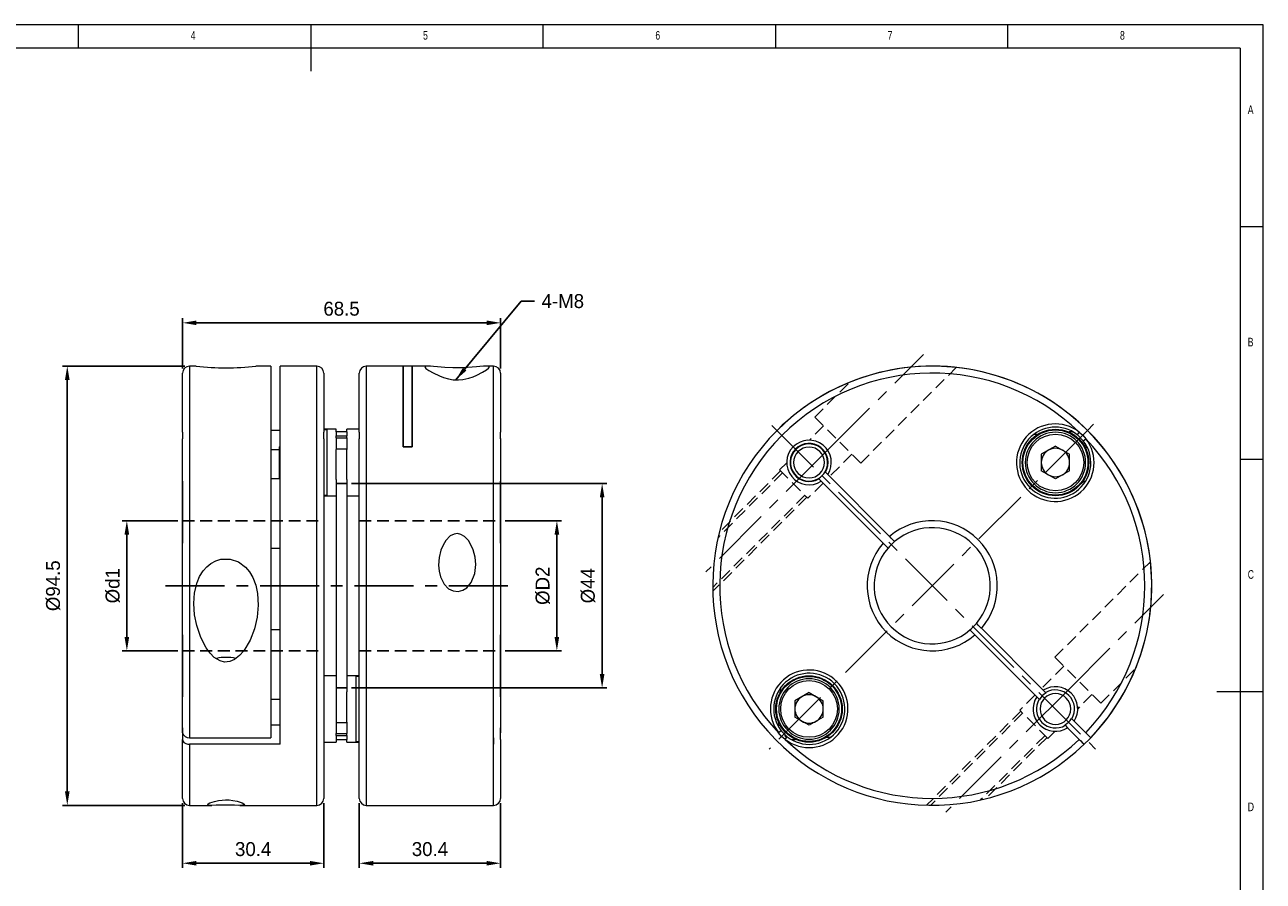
# Model space of a CAD drawing. Header units: millimetres. Extents: x 5 to 415, y 5 to 292.
# Tile 3 of 3: x 148 to 415, y 108 to 292. Entities that reach past the tile are written whole.
import ezdxf

# ---------------------------------------------------------------- set-up
doc = ezdxf.new("R2010")
doc.units = ezdxf.units.MM
doc.header["$LTSCALE"] = 2
doc.header["$PDSIZE"] = -1
doc.linetypes.add('CENTER', pattern=[10.16, 6.35, -1.27, 1.27, -1.27])
doc.linetypes.add('HIDDEN', pattern=[1.905, 1.27, -0.635])
doc.styles.add('SLDTEXTSTYLE0', font='TXT', dxfattribs={"width": 0.75})
doc.dimstyles.new('ISO-25', dxfattribs={"dimtxt": 2.5, "dimasz": 2.5, "dimexe": 1.25, "dimexo": 0.625, "dimtad": 1, "dimtxsty": 'Standard', "dimcen": 2.5, "dimadec": 0, "dimazin": 0, "dimtfac": 1, "dimtmove": 0, "dimatfit": 3, "dimfxl": 0, "dimarcsym": 0})

# ---------------------------------------------------------------- blocks, each defined once
blk = doc.blocks.new('*D3')
at = {"color": 1, "lineweight": -2}
for p, q in [((182.4, 218.05), (182.4, 228.87)), ((185.4, 227.87), (247.85, 227.87)), ((250.85, 218.05), (250.85, 228.87))]:
    blk.add_line(p, q, dxfattribs=at)
at = {"color": 1}
for points in [[(185.4, 228.37), (185.4, 227.37), (182.4, 227.87)], [(247.85, 228.37), (247.85, 227.37), (250.85, 227.87)]]:
    blk.add_solid(points, dxfattribs=at)
at = {"layer": 'Defpoints', "color": 0}
for p in [(250.85, 227.87), (182.4, 217.05), (250.85, 217.05)]:
    blk.add_point(p, dxfattribs=at)
at = {"color": 0, "insert": (216.62, 230.89), "char_height": 3, "attachment_point": 5}
blk.add_mtext('68.5', dxfattribs=at)
blk = doc.blocks.new('*D4')
at = {"color": 1, "lineweight": -2}
for p, q in [((182.4, 124.55), (182.4, 110.59)), ((212.8, 124.55), (212.8, 110.59)), ((185.4, 111.59), (209.8, 111.59))]:
    blk.add_line(p, q, dxfattribs=at)
at = {"color": 1}
for points in [[(185.4, 112.09), (185.4, 111.09), (182.4, 111.59)], [(209.8, 112.09), (209.8, 111.09), (212.8, 111.59)]]:
    blk.add_solid(points, dxfattribs=at)
at = {"layer": 'Defpoints', "color": 0}
for p in [(182.4, 125.55), (212.8, 125.55), (212.8, 111.59)]:
    blk.add_point(p, dxfattribs=at)
at = {"color": 0, "insert": (197.6, 114.62), "char_height": 3, "attachment_point": 5}
blk.add_mtext('30.4', dxfattribs=at)
blk = doc.blocks.new('*D5')
at = {"color": 1, "lineweight": -2}
for p, q in [((220.45, 124.55), (220.45, 110.59)), ((250.85, 124.55), (250.85, 110.59)), ((223.45, 111.59), (247.85, 111.59))]:
    blk.add_line(p, q, dxfattribs=at)
at = {"color": 1}
for points in [[(223.45, 112.09), (223.45, 111.09), (220.45, 111.59)], [(247.85, 112.09), (247.85, 111.09), (250.85, 111.59)]]:
    blk.add_solid(points, dxfattribs=at)
at = {"layer": 'Defpoints', "color": 0}
for p in [(220.45, 125.55), (250.85, 125.55), (250.85, 111.59)]:
    blk.add_point(p, dxfattribs=at)
at = {"color": 0, "insert": (235.65, 114.62), "char_height": 3, "attachment_point": 5}
blk.add_mtext('30.4', dxfattribs=at)
blk = doc.blocks.new('*D6')
at = {"color": 1, "lineweight": -2}
for p, q in [((182.9, 218.55), (156.59, 218.55)), ((157.59, 127.05), (157.59, 215.55)), ((182.9, 124.05), (156.59, 124.05))]:
    blk.add_line(p, q, dxfattribs=at)
at = {"color": 1}
for points in [[(157.09, 215.55), (158.09, 215.55), (157.59, 218.55)], [(157.09, 127.05), (158.09, 127.05), (157.59, 124.05)]]:
    blk.add_solid(points, dxfattribs=at)
at = {"layer": 'Defpoints', "color": 0}
for p in [(157.59, 218.55), (183.9, 218.55), (183.9, 124.05)]:
    blk.add_point(p, dxfattribs=at)
at = {"color": 0, "insert": (154.57, 171.3), "char_height": 3, "attachment_point": 5, "rotation": 90}
blk.add_mtext('%%C94.5', dxfattribs=at)
blk = doc.blocks.new('*D7')
at = {"color": 1, "lineweight": -2}
for p, q in [((181.4, 185.3), (169.41, 185.3)), ((170.41, 182.3), (170.41, 160.3)), ((181.4, 157.3), (169.41, 157.3))]:
    blk.add_line(p, q, dxfattribs=at)
at = {"color": 1}
for points in [[(169.91, 182.3), (170.91, 182.3), (170.41, 185.3)], [(169.91, 160.3), (170.91, 160.3), (170.41, 157.3)]]:
    blk.add_solid(points, dxfattribs=at)
at = {"layer": 'Defpoints', "color": 0}
for p in [(182.4, 185.3), (170.41, 157.3), (182.4, 157.3)]:
    blk.add_point(p, dxfattribs=at)
at = {"color": 0, "insert": (167.39, 171.3), "char_height": 3, "attachment_point": 5, "rotation": 90}
blk.add_mtext('%%Cd1', dxfattribs=at)
blk = doc.blocks.new('*D8')
at = {"color": 1, "lineweight": -2}
for p, q in [((251.85, 185.3), (263.97, 185.3)), ((262.97, 182.3), (262.97, 160.3)), ((251.85, 157.3), (263.97, 157.3))]:
    blk.add_line(p, q, dxfattribs=at)
at = {"color": 1}
for points in [[(262.47, 182.3), (263.47, 182.3), (262.97, 185.3)], [(262.47, 160.3), (263.47, 160.3), (262.97, 157.3)]]:
    blk.add_solid(points, dxfattribs=at)
at = {"layer": 'Defpoints', "color": 0}
for p in [(250.85, 185.3), (250.85, 157.3), (262.97, 157.3)]:
    blk.add_point(p, dxfattribs=at)
at = {"color": 0, "insert": (259.94, 171.3), "char_height": 3, "attachment_point": 5, "rotation": 90}
blk.add_mtext('%%CD2', dxfattribs=at)
blk = doc.blocks.new('*D9')
at = {"color": 1, "lineweight": -2}
for p, q in [((218.75, 193.3), (273.71, 193.3)), ((272.71, 190.3), (272.71, 152.3)), ((218.75, 149.3), (273.71, 149.3))]:
    blk.add_line(p, q, dxfattribs=at)
at = {"color": 1}
for points in [[(272.21, 190.3), (273.21, 190.3), (272.71, 193.3)], [(272.21, 152.3), (273.21, 152.3), (272.71, 149.3)]]:
    blk.add_solid(points, dxfattribs=at)
at = {"layer": 'Defpoints', "color": 0}
for p in [(217.75, 193.3), (217.75, 149.3), (272.71, 149.3)]:
    blk.add_point(p, dxfattribs=at)
at = {"color": 0, "insert": (269.68, 171.3), "char_height": 3, "attachment_point": 5, "rotation": 90}
blk.add_mtext('%%c44', dxfattribs=at)

msp = doc.modelspace()

# ---------------------------------------------------------------- linework, layer by layer
at = {"color": 7, "linetype": 'Continuous', "lineweight": 0}
for p, q in [((415, 292), (5, 292)), ((160, 287), (160, 292)), ((210, 292), (210, 282)), ((260, 287), (260, 292)), ((310, 292), (310, 287)), ((360, 287), (360, 292)), ((415, 5), (415, 292)), ((410, 287), (10, 287)), ((410, 287), (410, 60.25)), ((415, 248.5), (410, 248.5)), ((410, 198.5), (415, 198.5)), ((415, 148.5), (405, 148.5))]:
    msp.add_line(p, q, dxfattribs=at)
at = {"color": 1, "linetype": 'CENTER'}
for p, q in [((321.31, 200.54), (341.86, 221.09)), ((309.25, 205.81), (378.89, 136.17)), ((377.17, 204.71), (378.49, 206.04)), ((377.17, 204.71), (308.63, 136.17)), ((321.31, 200.54), (295.03, 174.26)), ((178.76, 171.3), (254.17, 171.3)), ((372.99, 148.86), (393.55, 169.41)), ((372.99, 148.86), (346.72, 122.58))]:
    msp.add_line(p, q, dxfattribs=at)
at = {"color": 7, "linetype": 'Continuous', "lineweight": 15}
for p, q in [((182.4, 204.36), (182.4, 217.05)), ((185.35, 218.55), (183.9, 218.55)), ((183.9, 218.55), (183.9, 138.61)), ((201.4, 218.55), (198.19, 218.55)), ((201.4, 218.55), (201.4, 138.61)), ((211.3, 218.55), (203.4, 218.55)), ((203.4, 137.19), (203.4, 218.55)), ((211.3, 137.89), (211.3, 218.55)), ((212.8, 217.05), (212.8, 204.36)), ((220.45, 204.36), (220.45, 217.05)), ((235.09, 218.55), (221.95, 218.55)), ((221.95, 218.55), (221.95, 137.89)), ((249.35, 218.55), (247.72, 218.55)), ((249.35, 138.61), (249.35, 218.55)), ((250.85, 217.05), (250.85, 204.36)), ((182.4, 204.42), (182.4, 206.13)), ((212.8, 206.13), (212.8, 204.82)), ((182.4, 189.43), (182.4, 202.94)), ((182.4, 139.67), (182.4, 202.93)), ((203.4, 204.71), (201.4, 204.71)), ((213.5, 204.97), (212.8, 204.97)), ((213.5, 204.82), (212.8, 204.82)), ((212.8, 202.93), (212.8, 125.55)), ((215.5, 204.97), (213.5, 204.97)), ((213.5, 197.82), (213.5, 204.97)), ((215.5, 204.4), (215.5, 204.97)), ((217.75, 204.41), (215.5, 204.41)), ((215.5, 204.41), (215.5, 203.55)), ((215.5, 203.55), (217.75, 203.55)), ((215.5, 203.09), (215.5, 203.55)), ((215.5, 203.09), (217.75, 203.09)), ((215.5, 203.09), (215.5, 200.76)), ((220.45, 204.97), (217.75, 204.97)), ((217.75, 204.4), (217.75, 204.97)), ((217.75, 204.41), (217.75, 203.55)), ((217.75, 203.09), (217.75, 203.55)), ((217.75, 203.09), (217.75, 200.76)), ((220.45, 125.55), (220.45, 202.93)), ((250.85, 202.96), (250.85, 189.43)), ((250.85, 202.93), (250.85, 139.67)), ((375.39, 204.36), (374.96, 203.81)), ((376.26, 202.5), (374.96, 203.81)), ((376.26, 202.5), (376.81, 202.93)), ((201.4, 200.65), (203.2, 200.65)), ((203.4, 201.33), (203.2, 201.13)), ((203.2, 201.13), (203.2, 194.51)), ((215.5, 200.76), (217.75, 200.76)), ((215.5, 200.76), (215.5, 200.63)), ((215.5, 197.82), (215.5, 200.63)), ((217.75, 200.76), (217.75, 200.63)), ((217.75, 197.82), (217.75, 200.63)), ((370.28, 201.34), (367.23, 199.58)), ((370.28, 201.34), (373.32, 199.58)), ((213.5, 190.67), (213.5, 197.82)), ((215.5, 194.17), (215.5, 197.82)), ((217.75, 194.17), (217.75, 197.82)), ((367.23, 199.58), (367.23, 196.06)), ((373.32, 196.06), (373.32, 199.58)), ((334.59, 181.88), (321.27, 195.21)), ((370.28, 194.3), (367.23, 196.06)), ((373.32, 196.06), (370.28, 194.3)), ((182.4, 193.79), (182.4, 180.47)), ((201.4, 194.37), (203.4, 194.37)), ((203.2, 194.51), (203.33, 194.37)), ((215.5, 194.17), (215.5, 148.44)), ((217.75, 194.17), (217.75, 148.44)), ((250.85, 180.47), (250.85, 193.79)), ((319.85, 193.79), (333.18, 180.47)), ((212.8, 190.82), (213.5, 190.82)), ((212.8, 190.82), (212.8, 189.43)), ((212.8, 190.67), (213.5, 190.67)), ((213.5, 190.67), (215.5, 190.67)), ((217.75, 190.67), (220.45, 190.67)), ((220.45, 189.43), (220.45, 190.82)), ((182.4, 181.88), (182.4, 185.3)), ((250.85, 185.3), (250.85, 181.88)), ((182.4, 160.66), (182.4, 180.47)), ((201.4, 179.41), (203.4, 179.41)), ((250.85, 180.47), (250.85, 160.64)), ((182.4, 160.72), (182.4, 147.4)), ((203.4, 161.79), (201.4, 161.79)), ((250.85, 147.4), (250.85, 160.72)), ((352.93, 160.72), (366.25, 147.4)), ((367.66, 148.81), (354.34, 162.14)), ((212.8, 153.17), (212.8, 151.94)), ((220.45, 151.94), (220.45, 153.17)), ((182.4, 148.81), (182.4, 149.59)), ((215.5, 151.94), (212.8, 151.94)), ((219.75, 151.94), (217.75, 151.94)), ((220.45, 151.94), (219.75, 151.94)), ((219.75, 144.79), (219.75, 151.94)), ((220.45, 151.79), (219.75, 151.79)), ((250.85, 149.59), (250.85, 148.81)), ((182.4, 140.71), (182.4, 147.4)), ((203.4, 146.82), (201.4, 146.82)), ((215.5, 148.44), (215.5, 141.97)), ((217.75, 144.79), (217.75, 148.44)), ((250.85, 147.4), (250.85, 140.74)), ((317.24, 148.31), (314.19, 146.55)), ((317.24, 148.31), (320.29, 146.55)), ((366.25, 147.4), (366.76, 146.89)), ((368.17, 148.31), (367.66, 148.81)), ((217.75, 141.97), (217.75, 144.79)), ((219.75, 137.64), (219.75, 144.79)), ((314.19, 146.55), (314.19, 143.03)), ((320.29, 143.03), (320.29, 146.55)), ((201.4, 141.34), (203.4, 141.34)), ((215.5, 141.97), (215.5, 141.85)), ((215.5, 141.85), (215.5, 139.52)), ((215.5, 141.85), (217.75, 141.85)), ((217.75, 141.97), (217.75, 141.85)), ((217.75, 141.85), (217.75, 139.52)), ((317.24, 141.27), (314.19, 143.03)), ((320.29, 143.03), (317.24, 141.27)), ((372.31, 141.34), (372.38, 141.27)), ((373.79, 142.68), (373.72, 142.76)), ((374.3, 142.17), (373.79, 142.68)), ((376.81, 139.67), (374.3, 142.17)), ((182.4, 140.76), (182.4, 138.25)), ((215.5, 139.52), (217.75, 139.52)), ((215.5, 139.06), (215.5, 139.52)), ((215.5, 139.06), (217.75, 139.06)), ((215.5, 139.06), (215.5, 138.2)), ((217.75, 139.06), (217.75, 139.52)), ((217.75, 139.06), (217.75, 138.2)), ((250.85, 138.25), (250.85, 140.76)), ((311.25, 140.11), (310.7, 139.67)), ((311.25, 140.11), (312.56, 138.8)), ((312.13, 138.25), (312.56, 138.8)), ((372.38, 141.27), (372.89, 140.76)), ((372.89, 140.76), (375.39, 138.25)), ((182.4, 125.55), (182.4, 138.25)), ((182.4, 136.47), (182.4, 138.25)), ((183.9, 138.61), (201.4, 138.61)), ((203.4, 137.19), (183.9, 137.19)), ((183.9, 137.19), (183.9, 124.05)), ((211.3, 124.05), (211.3, 137.89)), ((212.8, 137.64), (215.5, 137.64)), ((212.8, 137.64), (212.8, 136.47)), ((215.5, 138.2), (217.75, 138.2)), ((215.5, 138.2), (215.5, 137.64)), ((217.75, 137.64), (217.75, 138.2)), ((217.75, 137.64), (219.75, 137.64)), ((219.75, 137.79), (220.45, 137.79)), ((219.75, 137.64), (220.45, 137.64)), ((220.45, 136.47), (220.45, 137.64)), ((221.95, 137.89), (221.95, 124.05)), ((249.35, 124.05), (249.35, 137.19)), ((250.85, 138.25), (250.85, 125.55)), ((250.85, 138.25), (250.85, 136.47)), ((183.9, 124.05), (188.7, 124.05)), ((194.73, 124.05), (211.3, 124.05)), ((221.95, 124.05), (229.85, 124.05)), ((229.85, 124.05), (249.35, 124.05)), ((231.85, 124.05), (249.35, 124.05))]:
    msp.add_line(p, q, dxfattribs=at)
for p, q in [((229.85, 201.21), (229.85, 218.55)), ((231.85, 201.21), (231.85, 218.55)), ((231.85, 201.21), (229.85, 201.21)), ((249.35, 138.61), (249.35, 137.19))]:
    msp.add_line(p, q)
at = {"color": 5, "linetype": 'HIDDEN'}
for p, q in [((328.37, 197.69), (348.94, 218.27)), ((318.47, 207.59), (325.93, 215.06)), ((320.38, 205.69), (317.31, 202.62)), ((328.37, 197.69), (318.47, 207.59)), ((312.44, 197.75), (310.9, 196.21)), ((326.46, 199.6), (321.66, 194.81)), ((311.54, 195.58), (297.67, 181.7)), ((311.11, 196), (297.93, 182.82)), ((310.9, 196.21), (316.98, 190.13)), ((215.5, 193.3), (217.75, 193.3)), ((320.25, 193.4), (316.98, 190.13)), ((316.35, 190.77), (296.51, 170.93)), ((316.77, 190.34), (296.52, 170.1)), ((182.4, 185.3), (212.8, 185.3)), ((220.45, 185.3), (250.85, 185.3)), ((370.15, 155.91), (390.72, 176.48)), ((182.4, 157.3), (212.8, 157.3)), ((220.45, 157.3), (250.85, 157.3)), ((370.15, 155.91), (380.05, 146.01)), ((372.06, 154), (367.27, 149.21)), ((380.05, 146.01), (387.52, 153.48)), ((215.5, 149.3), (217.75, 149.3)), ((365.85, 147.79), (362.59, 144.53)), ((378.14, 147.92), (375.07, 144.85)), ((362.8, 144.32), (342.55, 124.07)), ((368.67, 138.45), (362.59, 144.53)), ((363.22, 143.89), (343.39, 124.05)), ((368.03, 139.08), (354.16, 125.21)), ((368.46, 138.66), (355.27, 125.48)), ((370.21, 139.99), (368.67, 138.45))]:
    msp.add_line(p, q, dxfattribs=at)
at = {"color": 7, "linetype": 'Continuous', "lineweight": 15, "flags": 128}
for points in [[(248.45, 218.4), (248.28, 218.53), (247.72, 218.55), (247.16, 218.51), (246.4, 218.45), (245.64, 218.38), (244.72, 218.31), (243.71, 218.25), (242.57, 218.21), (240.58, 218.2), (238.83, 218.27), (237.28, 218.38), (236.43, 218.46), (235.74, 218.52), (235.09, 218.55), (234.7, 218.52), (234.55, 218.37), (234.79, 218.07), (235.38, 217.64), (236.32, 217.09), (237.69, 216.43), (238.56, 216.1), (239.65, 215.8), (240.66, 215.64), (241.78, 215.6), (242.75, 215.69), (244, 215.97), (244.93, 216.28), (245.73, 216.61), (246.94, 217.23), (247.8, 217.77), (248.28, 218.14), (248.45, 218.4)], [(182.4, 204.36), (182.4, 203.72), (182.4, 202.93)], [(212.8, 202.93), (212.79, 203.72), (212.8, 204.36)], [(220.45, 204.36), (220.45, 203.72), (220.45, 202.93)], [(250.85, 202.93), (250.84, 203.72), (250.85, 204.36)], [(375.39, 204.36), (376.18, 203.72), (376.81, 202.93)], [(321.27, 195.21), (320.97, 195.51), (320.76, 195.72)], [(319.35, 194.3), (319.55, 194.1), (319.85, 193.79)], [(245.5, 175.84), (245.36, 177.47), (244.95, 179.05), (243.99, 180.95), (243.12, 181.89), (242.32, 182.36), (241.58, 182.52), (240.84, 182.42), (240.03, 182.01), (239.07, 181.04), (238.46, 180.05), (238.01, 178.96), (237.62, 177.37), (237.5, 175.74), (237.6, 174.46), (237.9, 173.21), (238.71, 171.63), (239.66, 170.67), (240.65, 170.19), (241.75, 170.08), (242.72, 170.33), (243.59, 170.88), (244.55, 172.02), (245.3, 173.95), (245.5, 175.84)], [(335.66, 180.82), (335.66, 180.82), (335.59, 180.88), (335.42, 181.06), (335.15, 181.33), (334.95, 181.53), (334.6, 181.88), (334.59, 181.88)], [(333.18, 180.47), (333.31, 180.33), (333.53, 180.11), (333.85, 179.8), (334.08, 179.57), (334.22, 179.43), (334.24, 179.41)], [(184.8, 167.49), (184.96, 169.74), (185.52, 172.01), (186.08, 173.29), (186.84, 174.5), (187.61, 175.36), (188.52, 176.1), (189.53, 176.65), (190.67, 177.01), (192.66, 177.04), (194.41, 176.44), (195.96, 175.29), (196.81, 174.28), (197.51, 173.11), (198.15, 171.45), (198.54, 169.65), (198.69, 167.14), (198.45, 164.57), (197.86, 162.06), (196.92, 159.62), (195.56, 157.3), (194.68, 156.28), (193.59, 155.41), (192.58, 154.97), (191.46, 154.87), (190.49, 155.11), (189.24, 155.89), (188.31, 156.82), (187.51, 157.91), (186.31, 160.2), (185.44, 162.73), (184.97, 165.06), (184.8, 167.49)], [(354.34, 162.14), (354.28, 162.2), (353.93, 162.55), (353.63, 162.85), (353.41, 163.07), (353.32, 163.16), (353.28, 163.2)], [(351.86, 161.79), (351.87, 161.78), (351.91, 161.74), (352.06, 161.59), (352.32, 161.33), (352.64, 161.01), (352.93, 160.72)], [(312.13, 138.25), (311.34, 138.89), (310.7, 139.67)], [(377.87, 138.61), (377.87, 138.61), (377.8, 138.68), (377.62, 138.86), (377.35, 139.13), (377.01, 139.46), (376.81, 139.67)], [(182.4, 138.25), (182.47, 137.92), (182.71, 137.6), (183.08, 137.36), (183.54, 137.22), (183.9, 137.19)], [(375.39, 138.25), (375.73, 137.92), (376.04, 137.6), (376.28, 137.36), (376.43, 137.22), (376.45, 137.19)], [(187.75, 124.21), (187.88, 124.37), (188.29, 124.58), (189.25, 124.91), (190.12, 125.1), (190.92, 125.2), (191.66, 125.23), (192.41, 125.21), (193.21, 125.12), (194.18, 124.92), (194.79, 124.74), (195.23, 124.57), (195.62, 124.36), (195.75, 124.2), (195.64, 124.12), (195.34, 124.07), (194.54, 124.05), (193.58, 124.07), (192.59, 124.09), (191.49, 124.09), (190.52, 124.08), (189.65, 124.07), (188.7, 124.05), (187.95, 124.09), (187.75, 124.21)]]:
    msp.add_lwpolyline(points, dxfattribs=at)
at = {"color": 7, "linetype": 'Continuous', "lineweight": 15}
for centre, radius in [((370.28, 197.82), 7.15), ((370.28, 197.82), 7), ((370.28, 197.82), 6.1), ((317.24, 144.79), 7.15), ((317.24, 144.79), 7), ((317.24, 144.79), 6.1)]:
    msp.add_circle(centre, radius, dxfattribs=at)
at = {"color": 7, "linetype": 'Continuous', "lineweight": 15, "extrusion": (1.22461e-16, -2.04714e-31, -1)}
for centre in [(-370.28, 197.82), (-317.24, 144.79)]:
    msp.add_circle(centre, 6.5, dxfattribs=at)
at = {"color": 7, "linetype": 'Continuous', "lineweight": 15, "extrusion": (7.18284e-17, -3.51282e-17, -1)}
msp.add_circle((-317.24, 197.82), 3.31, dxfattribs=at)
at = {"color": 7, "linetype": 'Continuous', "lineweight": 15, "extrusion": (0, 0, -1)}
msp.add_circle((-370.28, 144.79), 3.31, dxfattribs=at)
at = {"color": 7, "linetype": 'Continuous', "lineweight": 15}
for centre, radius, start, end in [((183.9, 217.05), 1.5, 90, 180), ((191.72, 277.65), 59.45, 263.8407, 276.2408), ((211.3, 217.05), 1.5, 0, 90), ((221.95, 217.05), 1.5, 90, 180), ((249.35, 217.05), 1.5, 0, 90), ((343.76, 171.3), 47.25, 316.2127, 313.7873), ((343.76, 171.3), 45.75, 46.263, 223.737), ((343.76, 171.3), 47.25, 313.7873, 135), ((370.24, 197.78), 8.35, 51.9364, 38.0636), ((370.24, 197.78), 7.65, 51.9364, 38.0636), ((317.24, 197.82), 4.8, 327.0247, 302.9753), ((343.76, 600.32), 397.02, 273.1624, 273.3016), ((343.76, 600.32), 397.02, 274.2366, 274.2547), ((373.44, 201.41), 3, 74.1799, 94.2547), ((343.76, 171.3), 45.75, 316.2525, 43.737), ((317.24, 197.82), 4.1, 329.117, 300.883), ((317.24, 197.82), 4, 329.4775, 300.5225), ((370.28, 197.82), 3.05, 120, 180), ((370.28, 197.82), 3.05, 60, 120), ((370.28, 197.82), 3.05, 0, 60), ((373.87, 200.98), 3, 355.7453, 15.8201), ((772.78, 171.3), 397.02, 175.7453, 175.7634), ((370.28, 197.82), 3.05, 180, 240), ((370.28, 197.82), 3.05, 300, 0), ((317.24, 197.82), 4, 300.5225, 329.4775), ((370.28, 197.82), 3.05, 240, 300), ((772.78, 171.3), 397.02, 176.6984, 176.8376), ((343.76, 171.3), 14, 319.096, 130.904), ((343.76, 171.3), 12.5, 319.5886, 130.4114), ((343.76, 171.3), 14, 139.096, 310.904), ((343.76, 171.3), 12.5, 139.5886, 310.4114), ((343.76, 171.3), 12.5, 130.4114, 139.5886), ((343.76, 171.3), 12.5, 310.4114, 319.5886), ((191.75, 146.17), 9.72, 77.5278, 102.3391), ((317.28, 144.82), 8.35, 231.9364, 218.0636), ((317.28, 144.82), 7.65, 231.9364, 218.0636), ((-85.26, 171.3), 397.02, 356.6984, 356.8376), ((370.28, 144.79), 4.8, 327.0247, 122.9753), ((317.24, 144.79), 3.05, 120, 180), ((317.24, 144.79), 3.05, 60, 120), ((317.24, 144.79), 3.05, 0, 60), ((370.28, 144.79), 4.8, 147.0247, 302.9753), ((370.28, 144.79), 4.1, 149.117, 300.883), ((370.28, 144.79), 4, 120.5225, 149.4775), ((370.28, 144.79), 4.1, 329.117, 120.883), ((317.24, 144.79), 3.05, 180, 240), ((317.24, 144.79), 3.05, 300, 0), ((313.65, 141.63), 3, 175.7453, 195.8201), ((-85.26, 171.3), 397.02, 355.7453, 355.7634), ((317.24, 144.79), 3.05, 240, 300), ((370.28, 144.79), 4, 300.5225, 329.4775), ((183.73, 139.96), 1.37, 192.5234, 276.9352), ((314.08, 141.2), 3, 225.4122, 235.8779), ((343.76, -257.72), 397.02, 93.1624, 93.3016), ((343.76, 171.3), 45.75, 226.263, 313.7475), ((314.08, 141.2), 3, 254.1799, 274.2547), ((343.76, -257.72), 397.02, 94.2366, 94.2547), ((183.9, 125.55), 1.5, 180, 270), ((211.3, 125.55), 1.5, 270, 0), ((221.95, 125.55), 1.5, 180, 270), ((249.35, 125.55), 1.5, 270, 0)]:
    msp.add_arc(centre, radius, start, end, dxfattribs=at)

# ---------------------------------------------------------------- texts
at = {"color": 7, "linetype": 'Continuous', "lineweight": 0, "char_height": 1.852, "attachment_point": 1, "style": 'SLDTEXTSTYLE0'}
for s, insert in [('{4}', (184.17, 290.65)), ('{5}', (234.17, 290.65)), ('{6}', (284.17, 290.65)), ('{7}', (334.17, 290.65)), ('{8}', (384.17, 290.65)), ('{A}', (411.67, 274.65)), ('{B}', (411.67, 224.65)), ('{C}', (411.67, 174.65)), ('{D}', (411.67, 124.65))]:
    msp.add_mtext(s, dxfattribs=dict(at, insert=insert))
at = {"insert": (259.68, 234.05), "char_height": 3, "width": 3, "attachment_point": 1}
msp.add_mtext('4-M8', dxfattribs=at)

# ---------------------------------------------------------------- dimensions: what is measured, and where the dimension line sits
for base, p1, p2, text, picture, middle in [((250.85, 227.87), (182.4, 217.05), (250.85, 217.05), '68.5', '*D3', (216.62, 230.89)), ((212.8, 111.59), (182.4, 125.55), (212.8, 125.55), '30.4', '*D4', (197.6, 114.62)), ((250.85, 111.59), (220.45, 125.55), (250.85, 125.55), '30.4', '*D5', (235.65, 114.62))]:
    dim = msp.add_linear_dim(base=base, p1=p1, p2=p2, text=text, dimstyle='ISO-25', override={"dimtxt": 3, "dimasz": 3, "dimexe": 1, "dimexo": 1, "dimgap": 1.524, "dimdec": 0, "dimzin": 0, "dimclrd": 1, "dimclre": 1, "dimtdec": 0, "dimtzin": 0})
    dim.commit()
    dim.dimension.update_dxf_attribs({"geometry": picture, "text_midpoint": middle})
for base, p1, p2, text, picture, middle in [((157.59, 218.55), (183.9, 124.05), (183.9, 218.55), '%%C94.5', '*D6', (154.57, 171.3)), ((272.71, 149.3), (217.75, 193.3), (217.75, 149.3), '%%c44', '*D9', (269.68, 171.3)), ((170.41, 157.3), (182.4, 185.3), (182.4, 157.3), '%%Cd1', '*D7', (167.39, 171.3)), ((262.97, 157.3), (250.85, 185.3), (250.85, 157.3), '%%CD2', '*D8', (259.94, 171.3))]:
    dim = msp.add_linear_dim(base=base, p1=p1, p2=p2, angle=90, text=text, dimstyle='ISO-25', override={"dimtxt": 3, "dimasz": 3, "dimexe": 1, "dimexo": 1, "dimgap": 1.524, "dimdec": 0, "dimzin": 0, "dimclrd": 1, "dimclre": 1, "dimtdec": 0, "dimtzin": 0})
    dim.commit()
    dim.dimension.update_dxf_attribs({"geometry": picture, "text_midpoint": middle})

# ---------------------------------------------------------------- leaders
at = {"annotation_type": 0, "has_hookline": 1, "hookline_direction": 0, "text_width": 12}
msp.add_leader([(241.22, 215.62), (255.31, 232.55), (258.16, 232.55)], dimstyle='ISO-25', override={"dimtxt": 3, "dimasz": 3, "dimexe": 1, "dimexo": 1, "dimgap": 1.524, "dimtad": 0, "dimdec": 0, "dimzin": 0, "dimclrd": 1, "dimclre": 1, "dimtdec": 0, "dimtzin": 0}, dxfattribs=at)

doc.saveas('drawing.dxf')
